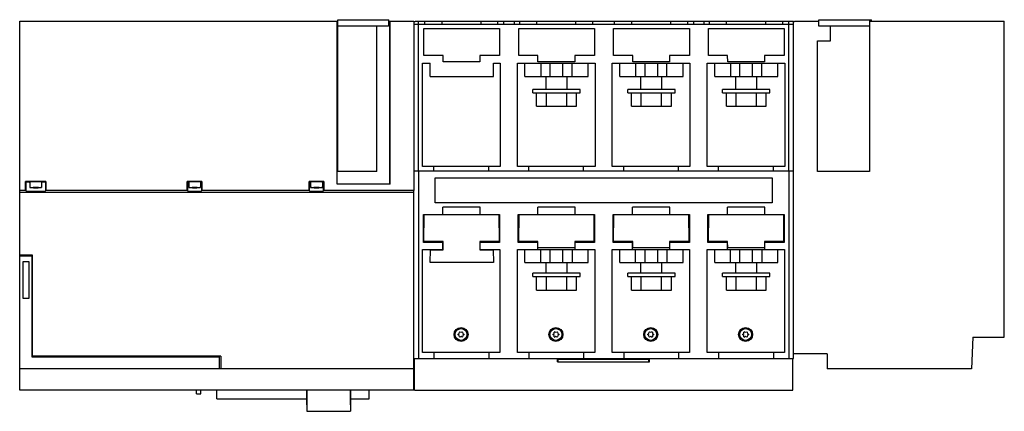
# Model space of a CAD drawing. Header units: millimetres. Extents: x 63 to 530, y 327 to 512.
import ezdxf

# ---------------------------------------------------------------- set-up
doc = ezdxf.new("R2010")
doc.units = ezdxf.units.MM
doc.header["$LTSCALE"] = 54.433295
doc.layers.get('0').update_dxf_attribs({"linetype": 'CONTINUOUS'})

msp = doc.modelspace()

# ---------------------------------------------------------------- linework, layer by layer
at = {"color": 7, "linetype": 'Continuous'}
for p, q in [((62.69, 336.77), (62.69, 511.77)), ((62.69, 511.77), (213.69, 511.77)), ((213.29, 434.42), (213.29, 511.77)), ((213.69, 440.47), (213.69, 512.47)), ((213.69, 512.47), (237.79, 512.47)), ((237.69, 509.47), (213.69, 509.47)), ((232.19, 440.47), (232.19, 509.47)), ((237.69, 512.47), (237.69, 509.47)), ((237.69, 511.77), (249.71, 511.77)), ((237.79, 511.77), (237.79, 512.47)), ((238.3, 434.42), (238.3, 511.77)), ((238.42, 434.42), (238.42, 511.77)), ((249.71, 511.77), (249.71, 431.42)), ((249.73, 510.27), (429.76, 510.27)), ((249.74, 511.57), (250.23, 511.57)), ((250.23, 511.57), (250.23, 511.77)), ((250.23, 511.77), (429.79, 511.77)), ((251.84, 510.27), (251.84, 511.77)), ((251.94, 440.7), (251.94, 510.27)), ((254.77, 511.77), (254.77, 510.27)), ((263.05, 510.27), (263.05, 511.77)), ((281.44, 511.77), (281.44, 510.27)), ((289.6, 510.27), (289.6, 511.77)), ((292.29, 511.77), (292.29, 510.27)), ((297.29, 511.77), (297.29, 510.27)), ((299.89, 510.27), (299.89, 511.77)), ((308.05, 510.27), (308.05, 511.77)), ((326.44, 511.77), (326.44, 510.27)), ((334.6, 510.27), (334.6, 511.77)), ((344.89, 510.27), (344.89, 511.77)), ((353.05, 510.27), (353.05, 511.77)), ((371.44, 511.77), (371.44, 510.27)), ((379.6, 510.27), (379.6, 511.77)), ((382.29, 511.77), (382.29, 510.27)), ((387.29, 511.77), (387.29, 510.27)), ((389.89, 510.27), (389.89, 511.77)), ((398.05, 510.27), (398.05, 511.77)), ((416.43, 511.77), (416.43, 510.27)), ((424.72, 510.27), (424.72, 511.77)), ((427.54, 440.7), (427.54, 510.27)), ((427.64, 510.27), (427.64, 511.77)), ((429.74, 511.57), (430.31, 511.57)), ((429.74, 351.77), (429.74, 511.57)), ((429.79, 511.77), (429.77, 511.57)), ((430.31, 511.77), (441.79, 511.77)), ((430.31, 511.77), (430.31, 511.57)), ((441.79, 512.47), (466.79, 512.47)), ((441.79, 509.47), (441.79, 512.47)), ((465.79, 509.47), (441.79, 509.47)), ((447.29, 502.47), (447.29, 509.47)), ((465.79, 512.47), (465.79, 440.47)), ((465.79, 511.77), (529.79, 511.77)), ((466.79, 511.77), (466.79, 512.47)), ((529.79, 361.77), (529.79, 511.77)), ((254.44, 495.47), (254.44, 508.27)), ((254.44, 508.27), (290.38, 508.27)), ((290.38, 508.27), (290.38, 495.47)), ((299.44, 495.47), (299.44, 508.27)), ((299.44, 508.27), (335.38, 508.27)), ((335.38, 508.27), (335.38, 495.47)), ((344.44, 495.47), (344.44, 508.27)), ((344.44, 508.27), (380.38, 508.27)), ((380.38, 508.27), (380.38, 495.47)), ((389.44, 495.47), (389.44, 508.27)), ((389.44, 508.27), (425.38, 508.27)), ((425.38, 508.27), (425.38, 495.47)), ((441.18, 502.47), (447.29, 502.47)), ((441.2, 440.47), (441.18, 502.47)), ((263.54, 495.47), (254.44, 495.47)), ((263.57, 492.47), (263.54, 495.47)), ((281.04, 495.47), (281.02, 492.47)), ((290.38, 495.47), (281.04, 495.47)), ((308.54, 495.47), (299.44, 495.47)), ((308.57, 492.47), (308.54, 495.47)), ((326.04, 495.47), (326.02, 492.47)), ((335.38, 495.47), (326.04, 495.47)), ((353.54, 495.47), (344.44, 495.47)), ((353.57, 492.47), (353.54, 495.47)), ((371.04, 495.47), (371.02, 492.47)), ((380.38, 495.47), (371.04, 495.47)), ((398.54, 495.47), (389.44, 495.47)), ((398.57, 492.47), (398.54, 495.47)), ((416.04, 495.47), (416.02, 492.47)), ((425.38, 495.47), (416.04, 495.47)), ((253.82, 442.76), (253.82, 491.77)), ((253.82, 491.77), (257.39, 491.77)), ((257.39, 485.57), (257.39, 491.77)), ((281.02, 492.47), (263.57, 492.47)), ((287.39, 485.57), (287.39, 491.77)), ((287.39, 491.77), (290.66, 491.77)), ((290.66, 491.77), (290.66, 442.76)), ((298.82, 442.76), (298.82, 491.77)), ((298.82, 491.77), (335.66, 491.77)), ((302.39, 485.47), (302.39, 491.77)), ((326.02, 492.47), (308.57, 492.47)), ((310.02, 485.47), (310.02, 491.77)), ((314.39, 485.47), (314.39, 491.77)), ((320.39, 485.47), (320.39, 491.77)), ((324.75, 485.47), (324.75, 491.77)), ((332.39, 485.47), (332.39, 491.77)), ((335.66, 491.77), (335.66, 442.76)), ((343.82, 442.76), (343.82, 491.77)), ((343.82, 491.77), (380.66, 491.77)), ((347.39, 485.47), (347.39, 491.77)), ((371.02, 492.47), (353.57, 492.47)), ((355.02, 485.47), (355.02, 491.77)), ((359.39, 485.47), (359.39, 491.77)), ((365.39, 485.47), (365.39, 491.77)), ((369.75, 485.47), (369.75, 491.77)), ((377.39, 485.47), (377.39, 491.77)), ((380.66, 491.77), (380.66, 442.76)), ((388.82, 491.77), (425.66, 491.77)), ((388.82, 442.76), (388.82, 491.77)), ((392.39, 485.47), (392.39, 491.77)), ((416.02, 492.47), (398.57, 492.47)), ((400.02, 485.47), (400.02, 491.77)), ((404.39, 485.47), (404.39, 491.77)), ((410.39, 485.47), (410.39, 491.77)), ((414.75, 485.47), (414.75, 491.77)), ((422.39, 485.47), (422.39, 491.77)), ((425.66, 491.77), (425.66, 442.76)), ((257.39, 485.57), (287.39, 485.57)), ((302.39, 485.47), (332.39, 485.47)), ((312.39, 479.42), (312.39, 485.47)), ((322.39, 479.42), (322.39, 485.47)), ((347.39, 485.47), (377.39, 485.47)), ((357.39, 479.42), (357.39, 485.47)), ((367.39, 479.42), (367.39, 485.47)), ((392.39, 485.47), (422.39, 485.47)), ((402.39, 479.42), (402.39, 485.47)), ((412.39, 479.42), (412.39, 485.47)), ((306.18, 477.82), (306.18, 479.42)), ((328.6, 479.42), (306.18, 479.42)), ((306.18, 477.82), (328.6, 477.82)), ((307.94, 471.42), (307.94, 477.82)), ((312.56, 471.42), (312.56, 477.82)), ((322.23, 471.42), (322.23, 477.82)), ((326.84, 471.42), (326.84, 477.82)), ((328.6, 477.82), (328.6, 479.42)), ((351.18, 477.82), (351.18, 479.42)), ((373.6, 479.42), (351.18, 479.42)), ((351.18, 477.82), (373.6, 477.82)), ((352.94, 471.42), (352.94, 477.82)), ((357.56, 471.42), (357.56, 477.82)), ((367.23, 471.42), (367.23, 477.82)), ((371.84, 471.42), (371.84, 477.82)), ((373.6, 477.82), (373.6, 479.42)), ((418.6, 479.42), (396.18, 479.42)), ((396.18, 477.82), (396.18, 479.42)), ((396.18, 477.82), (418.6, 477.82)), ((397.94, 471.42), (397.94, 477.82)), ((402.56, 471.42), (402.56, 477.82)), ((412.23, 471.42), (412.23, 477.82)), ((416.84, 471.42), (416.84, 477.82)), ((418.6, 477.82), (418.6, 479.42)), ((307.94, 471.42), (326.84, 471.42)), ((352.94, 471.42), (371.84, 471.42)), ((397.94, 471.42), (416.84, 471.42)), ((232.19, 440.47), (213.69, 440.47)), ((249.73, 440.7), (429.76, 440.7)), ((251.94, 440.69), (251.94, 351.77)), ((290.66, 442.76), (253.82, 442.76)), ((259.24, 440.7), (259.24, 442.76)), ((285.24, 440.7), (285.24, 442.76)), ((335.66, 442.76), (298.82, 442.76)), ((304.24, 440.7), (304.24, 442.76)), ((330.24, 440.7), (330.24, 442.76)), ((380.66, 442.76), (343.82, 442.76)), ((349.24, 440.7), (349.24, 442.76)), ((375.24, 440.7), (375.24, 442.76)), ((425.66, 442.76), (388.82, 442.76)), ((394.24, 440.7), (394.24, 442.76)), ((420.24, 440.7), (420.24, 442.76)), ((427.54, 440.69), (427.54, 351.77)), ((465.79, 440.47), (441.2, 440.47)), ((65.47, 431.42), (65.47, 435.66)), ((65.69, 435.43), (65.47, 435.66)), ((75.12, 435.66), (65.47, 435.66)), ((65.69, 431.2), (65.69, 435.43)), ((67.49, 435.43), (67.49, 432.83)), ((73.09, 435.43), (73.09, 432.83)), ((75.12, 435.66), (74.89, 435.43)), ((74.89, 435.43), (74.89, 431.2)), ((75.12, 435.66), (75.12, 431.42)), ((142.22, 431.42), (142.21, 435.66)), ((142.44, 435.43), (142.21, 435.66)), ((149.17, 435.66), (142.21, 435.66)), ((142.44, 431.2), (142.44, 435.43)), ((142.89, 435.43), (142.89, 432.83)), ((148.49, 435.43), (148.49, 432.83)), ((149.17, 435.66), (148.94, 435.43)), ((148.94, 435.43), (148.94, 431.2)), ((149.17, 435.66), (149.17, 431.42)), ((200.02, 431.42), (200.02, 435.66)), ((200.24, 435.43), (200.02, 435.66)), ((206.97, 435.66), (200.02, 435.66)), ((200.24, 431.2), (200.24, 435.43)), ((200.69, 435.43), (200.69, 432.83)), ((206.29, 435.43), (206.29, 432.83)), ((206.97, 435.66), (206.74, 435.43)), ((206.74, 435.43), (206.74, 431.2)), ((206.97, 435.66), (206.97, 431.42)), ((238.42, 434.42), (213.29, 434.42)), ((259.74, 425.52), (259.74, 437.52)), ((259.74, 437.52), (419.74, 437.52)), ((419.74, 437.52), (419.74, 425.52)), ((65.47, 431.42), (62.69, 431.42)), ((62.69, 430.72), (249.73, 430.72)), ((65.47, 431.42), (65.69, 431.2)), ((70.02, 432.87), (70.02, 432.79)), ((70.56, 432.79), (70.56, 432.87)), ((74.89, 431.2), (75.12, 431.42)), ((142.22, 431.42), (75.12, 431.42)), ((142.22, 431.42), (142.44, 431.2)), ((145.42, 432.87), (145.42, 432.79)), ((145.96, 432.79), (145.96, 432.87)), ((148.94, 431.2), (149.17, 431.42)), ((200.02, 431.42), (149.17, 431.42)), ((200.02, 431.42), (200.24, 431.2)), ((203.22, 432.87), (203.22, 432.79)), ((203.76, 432.79), (203.76, 432.87)), ((206.74, 431.2), (206.97, 431.42)), ((249.71, 431.42), (206.97, 431.42)), ((249.74, 336.77), (249.74, 431.42)), ((419.74, 425.52), (259.74, 425.52)), ((263.44, 420.02), (263.44, 423.52)), ((281.14, 423.52), (263.44, 423.52)), ((281.14, 420.02), (281.14, 423.52)), ((308.44, 420.02), (308.44, 423.52)), ((326.14, 423.52), (308.44, 423.52)), ((326.14, 420.02), (326.14, 423.52)), ((371.14, 423.52), (353.44, 423.52)), ((353.44, 420.02), (353.44, 423.52)), ((371.14, 420.02), (371.14, 423.52)), ((416.14, 423.52), (398.44, 423.52)), ((398.44, 420.02), (398.44, 423.52)), ((416.14, 420.02), (416.14, 423.52)), ((254.22, 406.78), (254.21, 420.01)), ((254.21, 420.01), (254.58, 420.01)), ((254.47, 407.22), (254.58, 420.02)), ((254.58, 420.02), (290, 420.02)), ((290, 420.02), (290.12, 407.22)), ((290, 420.01), (290.38, 420.01)), ((290.38, 420.01), (290.38, 406.78)), ((299.21, 420.01), (299.58, 420.01)), ((299.22, 406.78), (299.21, 420.01)), ((299.47, 407.22), (299.58, 420.02)), ((299.58, 420.02), (335, 420.02)), ((335, 420.02), (335.12, 407.22)), ((335, 420.01), (335.38, 420.01)), ((335.38, 420.01), (335.38, 406.78)), ((344.21, 420.01), (344.58, 420.01)), ((344.22, 406.78), (344.21, 420.01)), ((344.47, 407.22), (344.58, 420.02)), ((344.58, 420.02), (380, 420.02)), ((380, 420.02), (380.12, 407.22)), ((380, 420.01), (380.38, 420.01)), ((380.38, 420.01), (380.38, 406.78)), ((389.21, 420.01), (389.58, 420.01)), ((389.22, 406.78), (389.21, 420.01)), ((389.47, 407.22), (389.58, 420.02)), ((389.58, 420.02), (425, 420.02)), ((425, 420.02), (425.12, 407.22)), ((425, 420.01), (425.38, 420.01)), ((425.38, 420.01), (425.38, 406.78)), ((263.44, 406.78), (254.22, 406.78)), ((263.54, 407.22), (254.47, 407.22)), ((263.44, 403.52), (263.44, 406.78)), ((263.58, 403.27), (263.54, 407.22)), ((281.04, 407.22), (281.01, 403.27)), ((290.12, 407.22), (281.04, 407.22)), ((281.14, 403.52), (281.14, 406.78)), ((290.38, 406.78), (281.14, 406.78)), ((308.44, 406.78), (299.22, 406.78)), ((308.54, 407.22), (299.47, 407.22)), ((308.44, 403.52), (308.44, 406.78)), ((308.57, 404.22), (308.54, 407.22)), ((326.04, 407.22), (326.02, 404.22)), ((335.12, 407.22), (326.04, 407.22)), ((335.38, 406.78), (326.14, 406.78)), ((326.14, 403.52), (326.14, 406.78)), ((353.44, 406.78), (344.22, 406.78)), ((353.54, 407.22), (344.47, 407.22)), ((353.44, 403.52), (353.44, 406.78)), ((353.57, 404.22), (353.54, 407.22)), ((371.04, 407.22), (371.02, 404.22)), ((380.12, 407.22), (371.04, 407.22)), ((380.38, 406.78), (371.14, 406.78)), ((371.14, 403.52), (371.14, 406.78)), ((398.44, 406.78), (389.22, 406.78)), ((398.54, 407.22), (389.47, 407.22)), ((398.44, 403.52), (398.44, 406.78)), ((398.57, 404.22), (398.54, 407.22)), ((416.04, 407.22), (416.02, 404.22)), ((425.12, 407.22), (416.04, 407.22)), ((425.38, 406.78), (416.14, 406.78)), ((416.14, 403.52), (416.14, 406.78)), ((253.82, 354.5), (253.82, 403.52)), ((253.82, 403.52), (263.44, 403.52)), ((257.39, 397.27), (257.55, 403.27)), ((257.55, 403.27), (263.58, 403.27)), ((281.01, 403.27), (287.24, 403.27)), ((281.14, 403.52), (290.49, 403.52)), ((287.24, 403.27), (287.39, 397.27)), ((290.49, 403.52), (290.49, 354.5)), ((298.82, 403.52), (335.49, 403.52)), ((298.82, 354.5), (298.82, 403.52)), ((302.39, 397.22), (302.39, 403.52)), ((326.02, 404.22), (308.57, 404.22)), ((309.89, 397.22), (309.89, 403.52)), ((314.39, 397.22), (314.39, 403.52)), ((320.39, 397.22), (320.39, 403.52)), ((324.89, 397.22), (324.89, 403.52)), ((332.39, 397.22), (332.39, 403.52)), ((335.49, 403.52), (335.49, 354.5)), ((343.82, 403.52), (380.49, 403.52)), ((343.82, 354.5), (343.82, 403.52)), ((347.39, 397.22), (347.39, 403.52)), ((371.02, 404.22), (353.57, 404.22)), ((354.89, 397.22), (354.89, 403.52)), ((359.39, 397.22), (359.39, 403.52)), ((365.39, 397.22), (365.39, 403.52)), ((369.89, 397.22), (369.89, 403.52)), ((377.39, 397.22), (377.39, 403.52)), ((380.49, 403.52), (380.49, 354.5)), ((388.82, 403.52), (425.49, 403.52)), ((388.82, 354.5), (388.82, 403.52)), ((392.39, 397.22), (392.39, 403.52)), ((416.02, 404.22), (398.57, 404.22)), ((399.89, 397.22), (399.89, 403.52)), ((404.39, 397.22), (404.39, 403.52)), ((410.39, 397.22), (410.39, 403.52)), ((414.89, 397.22), (414.89, 403.52)), ((422.39, 397.22), (422.39, 403.52)), ((425.49, 403.52), (425.49, 354.5)), ((68.72, 400.77), (62.69, 400.77)), ((62.69, 400.47), (68.49, 400.47)), ((64.34, 380.12), (64.34, 397.82)), ((64.34, 397.82), (67.05, 397.82)), ((64.99, 400.47), (64.99, 400.77)), ((67.05, 397.82), (67.05, 380.12)), ((68.49, 400.47), (68.49, 352.57)), ((68.49, 397.86), (68.72, 397.86)), ((68.72, 352.77), (68.72, 400.77)), ((287.39, 397.27), (257.39, 397.27)), ((302.39, 397.22), (332.39, 397.22)), ((312.39, 392.22), (312.39, 397.22)), ((322.39, 392.22), (322.39, 397.22)), ((347.39, 397.22), (377.39, 397.22)), ((357.39, 392.22), (357.39, 397.22)), ((367.39, 392.22), (367.39, 397.22)), ((392.39, 397.22), (422.39, 397.22)), ((402.39, 392.22), (402.39, 397.22)), ((412.39, 392.22), (412.39, 397.22)), ((328.6, 392.22), (306.18, 392.22)), ((306.18, 390.62), (306.18, 392.22)), ((306.18, 390.62), (328.6, 390.62)), ((307.94, 384.22), (307.94, 390.62)), ((312.56, 384.22), (312.56, 390.62)), ((322.23, 384.22), (322.23, 390.62)), ((326.84, 384.22), (326.84, 390.62)), ((328.6, 390.62), (328.6, 392.22)), ((373.6, 392.22), (351.18, 392.22)), ((351.18, 390.62), (351.18, 392.22)), ((351.18, 390.62), (373.6, 390.62)), ((352.94, 384.22), (352.94, 390.62)), ((357.56, 384.22), (357.56, 390.62)), ((367.23, 384.22), (367.23, 390.62)), ((371.84, 384.22), (371.84, 390.62)), ((373.6, 390.62), (373.6, 392.22)), ((418.6, 392.22), (396.18, 392.22)), ((396.18, 390.62), (396.18, 392.22)), ((396.18, 390.62), (418.6, 390.62)), ((397.94, 384.22), (397.94, 390.62)), ((402.56, 384.22), (402.56, 390.62)), ((412.23, 384.22), (412.23, 390.62)), ((416.84, 384.22), (416.84, 390.62)), ((418.6, 390.62), (418.6, 392.22)), ((307.94, 384.22), (326.84, 384.22)), ((352.94, 384.22), (371.84, 384.22)), ((397.94, 384.22), (416.84, 384.22)), ((67.05, 380.12), (64.34, 380.12)), ((270.75, 363), (270.75, 363.25)), ((271.52, 364.33), (271.3, 364.2)), ((271.3, 362.04), (271.52, 361.92)), ((272.84, 364.2), (272.62, 364.33)), ((272.62, 361.92), (272.84, 362.04)), ((273.39, 363.25), (273.39, 363)), ((315.75, 363), (315.75, 363.25)), ((316.52, 364.33), (316.3, 364.2)), ((316.3, 362.04), (316.52, 361.92)), ((317.84, 364.2), (317.62, 364.33)), ((317.62, 361.92), (317.84, 362.04)), ((318.39, 363.25), (318.39, 363)), ((360.75, 363), (360.75, 363.25)), ((361.52, 364.33), (361.3, 364.2)), ((361.3, 362.04), (361.52, 361.92)), ((362.84, 364.2), (362.62, 364.33)), ((362.62, 361.92), (362.84, 362.04)), ((363.39, 363.25), (363.39, 363)), ((405.75, 363), (405.75, 363.25)), ((406.52, 364.33), (406.3, 364.2)), ((406.3, 362.04), (406.52, 361.92)), ((407.84, 364.2), (407.62, 364.33)), ((407.62, 361.92), (407.84, 362.04)), ((408.39, 363.25), (408.39, 363)), ((514.79, 361.77), (514.27, 346.77)), ((514.79, 361.77), (529.79, 361.77)), ((68.49, 352.57), (157.25, 352.57)), ((158.07, 352.77), (68.72, 352.77)), ((157.25, 352.57), (157.25, 346.77)), ((158.07, 352.77), (158.07, 346.77)), ((249.73, 351.77), (429.74, 351.77)), ((250.04, 336.77), (250.04, 351.77)), ((290.49, 354.5), (253.82, 354.5)), ((259.24, 354.5), (259.24, 351.77)), ((285.24, 354.5), (285.24, 351.77)), ((335.49, 354.5), (298.82, 354.5)), ((304.24, 354.5), (304.24, 351.77)), ((317.79, 351.47), (361.49, 351.47)), ((317.79, 350.17), (317.79, 351.47)), ((318.14, 350.17), (318.14, 351.47)), ((330.24, 354.5), (330.24, 351.77)), ((380.49, 354.5), (343.82, 354.5)), ((349.24, 354.5), (349.24, 351.77)), ((361.14, 350.17), (361.14, 351.47)), ((361.49, 350.17), (361.49, 351.47)), ((375.24, 354.5), (375.24, 351.77)), ((425.49, 354.5), (388.82, 354.5)), ((394.24, 354.5), (394.24, 351.77)), ((420.24, 354.5), (420.24, 351.77)), ((429.47, 336.77), (429.47, 351.77)), ((445.79, 353.97), (429.74, 353.97)), ((445.79, 353.97), (445.79, 346.77)), ((249.74, 346.77), (62.69, 346.77)), ((317.79, 350.17), (361.49, 350.17)), ((514.27, 346.77), (445.79, 346.77)), ((249.74, 336.77), (62.69, 336.77)), ((146.65, 334.97), (146.65, 336.77)), ((148.6, 334.97), (148.6, 336.77)), ((156.19, 332.67), (156.19, 336.77)), ((198.86, 329.67), (198.86, 336.77)), ((198.99, 336.67), (198.86, 336.67)), ((198.99, 336.67), (198.99, 326.67)), ((219.55, 336.67), (219.68, 336.67)), ((219.55, 336.67), (219.55, 326.67)), ((219.68, 329.67), (219.68, 336.77)), ((228.49, 332.67), (228.49, 336.77)), ((250.04, 336.77), (429.47, 336.77)), ((146.65, 334.97), (148.6, 334.97)), ((156.19, 332.67), (198.86, 332.67)), ((198.99, 335.67), (198.86, 335.67)), ((219.55, 335.67), (219.68, 335.67)), ((219.68, 332.67), (228.49, 332.67)), ((198.99, 329.67), (198.86, 329.67)), ((219.55, 329.67), (219.68, 329.67)), ((198.99, 326.67), (219.55, 326.67))]:
    msp.add_line(p, q, dxfattribs=at)
for centre, radius in [((272.07, 363.12), 3.32), ((272.07, 363.12), 2.8), ((317.07, 363.12), 3.32), ((317.07, 363.12), 2.8), ((362.07, 363.12), 3.32), ((362.07, 363.12), 2.8), ((407.07, 363.12), 3.32), ((407.07, 363.12), 2.8)]:
    msp.add_circle(centre, radius, dxfattribs=at)
for centre, radius, start, end in [((70.27, 359.48), 73.45, 89.9801, 90.8344), ((70.27, 506.18), 73.45, 269.1656, 270.0199), ((69.32, 425), 7.86, 89.4624, 90.3096), ((69.55, 419.37), 13.43, 89.4932, 90.6132), ((70.3, 356.57), 76.36, 89.174, 90.0033), ((70.32, 506.02), 73.29, 269.9794, 270.8433), ((145.67, 359.48), 73.45, 89.9801, 90.8344), ((145.67, 506.18), 73.45, 269.1656, 270.0199), ((144.72, 425), 7.86, 89.4624, 90.3096), ((144.95, 419.37), 13.43, 89.4932, 90.6132), ((145.72, 359.49), 73.44, 89.1651, 90.0199), ((145.72, 506.17), 73.44, 269.9801, 270.8348), ((146.44, 445.8), 12.94, 269.0525, 269.9974), ((203.47, 359.49), 73.43, 89.9801, 90.8352), ((203.47, 506.17), 73.43, 269.1649, 270.0199), ((202.52, 425), 7.86, 89.4624, 90.3155), ((202.75, 419.57), 13.23, 89.4745, 90.6078), ((203.52, 359.5), 73.43, 89.1644, 90.02), ((203.52, 506.16), 73.43, 269.98, 270.8356), ((204.24, 445.8), 12.94, 269.0525, 269.9974), ((270.37, 364.1), 0.932, 293.8523, 6.1477), ((270.37, 362.14), 0.932, 353.8523, 66.1477), ((272.07, 365.08), 0.932, 233.8523, 306.1477), ((272.07, 361.17), 0.932, 53.8523, 126.1026), ((273.76, 364.1), 0.932, 173.8523, 246.1477), ((273.76, 362.14), 0.932, 113.8523, 186.1477), ((315.37, 364.1), 0.932, 293.8523, 6.1477), ((315.37, 362.14), 0.932, 353.8523, 66.1477), ((317.07, 365.08), 0.932, 233.8523, 306.1477), ((317.07, 361.17), 0.932, 53.8523, 126.1026), ((318.76, 364.1), 0.932, 173.8523, 246.1477), ((318.76, 362.14), 0.932, 113.8523, 186.1477), ((360.37, 364.1), 0.932, 293.8523, 6.1477), ((360.37, 362.14), 0.932, 353.8523, 66.1477), ((362.07, 365.08), 0.932, 233.8523, 306.1477), ((362.07, 361.17), 0.932, 53.8523, 126.1026), ((363.76, 364.1), 0.932, 173.8523, 246.1477), ((363.76, 362.14), 0.932, 113.8523, 186.1477), ((405.37, 364.1), 0.932, 293.8523, 6.1477), ((405.37, 362.14), 0.932, 353.8523, 66.1477), ((407.07, 365.08), 0.932, 233.8523, 306.1477), ((407.07, 361.17), 0.932, 53.8523, 126.1026), ((408.76, 364.1), 0.932, 173.8523, 246.1477), ((408.76, 362.14), 0.932, 113.8523, 186.1477)]:
    msp.add_arc(centre, radius, start, end, dxfattribs=at)
for centre, major_axis, start_param, end_param in [((203.49, 435.43), (3.25, 0), 3.141518, 3.508577), ((203.49, 435.43), (3.25, 0), -0.369879, 0.000075), ((70.29, 431.2), (4.6, 0), 3.140598, 6.284183), ((145.69, 431.2), (3.25, 0), -3.141472, -0.00012), ((203.49, 431.2), (3.25, 0), 3.141518, 6.28326)]:
    msp.add_ellipse(centre, major_axis=major_axis, ratio=0.034878, start_param=start_param, end_param=end_param, dxfattribs=at)
for points, knots in [([(67.36, 435.3), (67.12, 435.31), (66.72, 435.33), (66.24, 435.35), (65.96, 435.37), (65.82, 435.39), (65.75, 435.4), (65.69, 435.42), (65.69, 435.43)], [0, 0, 0, 0, 0.419249, 0.734214, 0.847819, 0.930136, 0.980591, 1, 1, 1, 1]), ([(70.29, 435.53), (69.94, 435.53), (69.42, 435.52), (68.76, 435.51), (68.34, 435.5), (68, 435.48), (67.73, 435.48), (67.6, 435.45), (67.49, 435.45), (67.49, 435.43)], [0, 0, 0, 0, 0.381985, 0.554634, 0.705853, 0.829993, 0.922488, 0.979598, 1, 1, 1, 1]), ([(73.09, 435.43), (73.09, 435.45), (72.98, 435.45), (72.86, 435.48), (72.59, 435.48), (72.25, 435.5), (71.83, 435.51), (71.17, 435.52), (70.65, 435.53), (70.29, 435.53)], [0, 0, 0, 0, 0.020398, 0.077504, 0.169993, 0.294126, 0.445354, 0.618018, 1, 1, 1, 1]), ([(74.89, 435.43), (74.89, 435.42), (74.84, 435.4), (74.77, 435.39), (74.63, 435.37), (74.35, 435.35), (73.87, 435.33), (73.47, 435.31), (73.23, 435.3)], [0, 0, 0, 0, 0.019413, 0.069869, 0.152187, 0.265787, 0.580737, 1, 1, 1, 1]), ([(142.66, 435.39), (142.61, 435.39), (142.56, 435.41), (142.44, 435.41), (142.44, 435.43)], [0, 0, 0, 0, 0.735467, 1, 1, 1, 1]), ([(145.69, 435.53), (145.34, 435.53), (144.82, 435.52), (144.16, 435.51), (143.74, 435.5), (143.4, 435.48), (143.13, 435.48), (143, 435.45), (142.89, 435.45), (142.89, 435.43)], [0, 0, 0, 0, 0.381985, 0.554634, 0.705853, 0.829993, 0.922488, 0.979598, 1, 1, 1, 1]), ([(148.49, 435.43), (148.49, 435.45), (148.38, 435.45), (148.26, 435.48), (147.99, 435.48), (147.65, 435.5), (147.23, 435.51), (146.57, 435.52), (146.05, 435.53), (145.69, 435.53)], [0, 0, 0, 0, 0.020398, 0.077504, 0.169993, 0.294126, 0.445354, 0.618018, 1, 1, 1, 1]), ([(148.94, 435.43), (148.94, 435.41), (148.83, 435.41), (148.78, 435.39), (148.72, 435.39)], [0, 0, 0, 0, 0.264403, 1, 1, 1, 1]), ([(203.49, 435.53), (203.14, 435.53), (202.62, 435.52), (201.96, 435.51), (201.54, 435.5), (201.2, 435.48), (200.93, 435.48), (200.8, 435.45), (200.69, 435.45), (200.69, 435.43)], [0, 0, 0, 0, 0.381985, 0.554634, 0.705853, 0.829993, 0.922488, 0.979598, 1, 1, 1, 1]), ([(206.29, 435.43), (206.29, 435.45), (206.18, 435.45), (206.06, 435.48), (205.79, 435.48), (205.45, 435.5), (205.03, 435.51), (204.37, 435.52), (203.85, 435.53), (203.49, 435.53)], [0, 0, 0, 0, 0.020398, 0.077504, 0.169993, 0.294126, 0.445354, 0.618018, 1, 1, 1, 1]), ([(67.49, 432.83), (67.49, 432.84), (67.55, 432.85), (67.62, 432.86), (67.78, 432.87), (67.97, 432.89), (68.22, 432.9), (68.64, 432.91), (68.97, 432.92), (69.2, 432.92)], [0, 0, 0, 0, 0.019402, 0.071987, 0.157685, 0.274972, 0.421081, 0.59306, 1, 1, 1, 1]), ([(69.2, 432.74), (68.97, 432.74), (68.64, 432.75), (68.22, 432.76), (67.97, 432.77), (67.78, 432.79), (67.62, 432.8), (67.55, 432.81), (67.49, 432.82), (67.49, 432.83)], [0, 0, 0, 0, 0.406939, 0.578918, 0.725027, 0.842314, 0.928013, 0.980598, 1, 1, 1, 1]), ([(69.1, 432.85), (69.09, 432.85), (69.08, 432.85), (69.04, 432.85), (69.04, 432.85)], [0, 0, 0, 0, 0.735684, 1, 1, 1, 1]), ([(69.04, 432.85), (69.04, 432.84), (69.09, 432.85), (69.11, 432.84), (69.13, 432.84)], [0, 0, 0, 0, 0.262719, 1, 1, 1, 1]), ([(69.28, 432.86), (69.26, 432.86), (69.2, 432.86), (69.15, 432.85), (69.1, 432.85)], [0, 0, 0, 0, 0.288637, 1, 1, 1, 1]), ([(70.02, 432.87), (69.95, 432.86), (69.74, 432.86), (69.53, 432.85), (69.4, 432.86)], [0, 0, 0, 0, 0.382081, 1, 1, 1, 1]), ([(69.67, 432.8), (69.71, 432.8), (69.83, 432.8), (69.95, 432.8), (70.02, 432.79)], [0, 0, 0, 0, 0.350466, 1, 1, 1, 1]), ([(70.02, 432.79), (70.11, 432.77), (70.29, 432.78), (70.47, 432.77), (70.56, 432.79)], [0, 0, 0, 0, 0.499905, 1, 1, 1, 1]), ([(71.28, 432.86), (71.13, 432.85), (70.9, 432.86), (70.65, 432.85), (70.56, 432.87)], [0, 0, 0, 0, 0.621816, 1, 1, 1, 1]), ([(70.56, 432.79), (70.65, 432.8), (70.9, 432.79), (71.15, 432.8), (71.3, 432.8)], [0, 0, 0, 0, 0.373405, 1, 1, 1, 1]), ([(71.5, 432.85), (71.49, 432.85), (71.42, 432.86), (71.34, 432.86), (71.28, 432.86)], [0, 0, 0, 0, 0.178883, 1, 1, 1, 1]), ([(71.31, 432.83), (71.31, 432.84), (71.4, 432.82), (71.43, 432.84), (71.47, 432.84)], [0, 0, 0, 0, 0.264036, 1, 1, 1, 1]), ([(71.46, 432.82), (71.42, 432.82), (71.39, 432.83), (71.31, 432.82), (71.31, 432.83)], [0, 0, 0, 0, 0.73671, 1, 1, 1, 1]), ([(71.4, 432.92), (71.63, 432.92), (71.96, 432.91), (72.37, 432.9), (72.62, 432.89), (72.81, 432.87), (72.96, 432.86), (73.04, 432.85), (73.09, 432.84), (73.09, 432.83)], [0, 0, 0, 0, 0.407129, 0.579102, 0.725173, 0.842405, 0.928049, 0.980601, 1, 1, 1, 1]), ([(73.09, 432.83), (73.09, 432.82), (73.04, 432.81), (72.96, 432.8), (72.81, 432.79), (72.62, 432.77), (72.37, 432.76), (71.96, 432.75), (71.63, 432.74), (71.4, 432.74)], [0, 0, 0, 0, 0.019399, 0.071951, 0.157596, 0.274828, 0.420899, 0.592872, 1, 1, 1, 1]), ([(71.55, 432.85), (71.55, 432.85), (71.52, 432.85), (71.51, 432.85), (71.5, 432.85)], [0, 0, 0, 0, 0.260262, 1, 1, 1, 1]), ([(71.53, 432.84), (71.54, 432.84), (71.54, 432.84), (71.55, 432.84), (71.55, 432.85)], [0, 0, 0, 0, 0.738766, 1, 1, 1, 1]), ([(142.89, 432.83), (142.89, 432.84), (142.95, 432.85), (143.02, 432.86), (143.18, 432.87), (143.37, 432.89), (143.62, 432.9), (144.04, 432.91), (144.37, 432.92), (144.6, 432.92)], [0, 0, 0, 0, 0.019402, 0.071987, 0.157685, 0.274972, 0.421081, 0.59306, 1, 1, 1, 1]), ([(144.6, 432.74), (144.37, 432.74), (144.04, 432.75), (143.62, 432.76), (143.37, 432.77), (143.18, 432.79), (143.02, 432.8), (142.95, 432.81), (142.89, 432.82), (142.89, 432.83)], [0, 0, 0, 0, 0.406939, 0.578918, 0.725027, 0.842314, 0.928013, 0.980598, 1, 1, 1, 1]), ([(144.5, 432.85), (144.49, 432.85), (144.48, 432.85), (144.44, 432.85), (144.44, 432.85)], [0, 0, 0, 0, 0.735684, 1, 1, 1, 1]), ([(144.44, 432.85), (144.44, 432.84), (144.49, 432.85), (144.51, 432.84), (144.53, 432.84)], [0, 0, 0, 0, 0.262719, 1, 1, 1, 1]), ([(144.68, 432.86), (144.66, 432.86), (144.6, 432.86), (144.55, 432.85), (144.5, 432.85)], [0, 0, 0, 0, 0.288637, 1, 1, 1, 1]), ([(145.42, 432.87), (145.35, 432.86), (145.14, 432.86), (144.93, 432.85), (144.8, 432.86)], [0, 0, 0, 0, 0.380686, 1, 1, 1, 1]), ([(145.07, 432.8), (145.11, 432.8), (145.23, 432.8), (145.35, 432.8), (145.42, 432.79)], [0, 0, 0, 0, 0.350466, 1, 1, 1, 1]), ([(145.42, 432.79), (145.51, 432.77), (145.69, 432.78), (145.87, 432.77), (145.96, 432.79)], [0, 0, 0, 0, 0.499905, 1, 1, 1, 1]), ([(146.23, 432.86), (146.2, 432.86), (146.11, 432.86), (146.02, 432.86), (145.96, 432.87)], [0, 0, 0, 0, 0.345819, 1, 1, 1, 1]), ([(145.96, 432.79), (145.99, 432.79), (146.2, 432.8), (146.4, 432.8), (146.58, 432.8)], [0, 0, 0, 0, 0.132212, 1, 1, 1, 1]), ([(146.93, 432.85), (146.93, 432.85), (146.89, 432.85), (146.85, 432.86), (146.76, 432.86), (146.7, 432.86), (146.66, 432.86)], [0, 0, 0, 0, 0.077063, 0.28917, 0.610446, 1, 1, 1, 1]), ([(146.79, 432.92), (147.02, 432.92), (147.35, 432.91), (147.76, 432.9), (148.01, 432.89), (148.21, 432.87), (148.36, 432.86), (148.43, 432.85), (148.49, 432.84), (148.49, 432.83)], [0, 0, 0, 0, 0.406949, 0.578928, 0.725035, 0.842319, 0.928015, 0.980598, 1, 1, 1, 1]), ([(148.49, 432.83), (148.49, 432.82), (148.43, 432.81), (148.36, 432.8), (148.21, 432.79), (148.01, 432.77), (147.76, 432.76), (147.35, 432.75), (147.02, 432.74), (146.79, 432.74)], [0, 0, 0, 0, 0.019402, 0.071985, 0.157682, 0.274966, 0.421073, 0.593052, 1, 1, 1, 1]), ([(146.86, 432.84), (146.88, 432.84), (146.89, 432.85), (146.93, 432.84), (146.93, 432.85)], [0, 0, 0, 0, 0.738872, 1, 1, 1, 1]), ([(200.69, 432.83), (200.69, 432.84), (200.75, 432.85), (200.82, 432.86), (200.98, 432.87), (201.17, 432.89), (201.42, 432.9), (201.84, 432.91), (202.17, 432.92), (202.4, 432.92)], [0, 0, 0, 0, 0.019402, 0.071984, 0.157677, 0.274959, 0.421065, 0.593043, 1, 1, 1, 1]), ([(202.4, 432.74), (202.17, 432.74), (201.84, 432.75), (201.42, 432.76), (201.17, 432.77), (200.98, 432.79), (200.82, 432.8), (200.75, 432.81), (200.69, 432.82), (200.69, 432.83)], [0, 0, 0, 0, 0.406955, 0.578934, 0.72504, 0.842322, 0.928016, 0.980598, 1, 1, 1, 1]), ([(202.3, 432.85), (202.29, 432.85), (202.28, 432.85), (202.24, 432.85), (202.24, 432.85)], [0, 0, 0, 0, 0.735684, 1, 1, 1, 1]), ([(202.24, 432.85), (202.24, 432.84), (202.29, 432.85), (202.31, 432.84), (202.33, 432.84)], [0, 0, 0, 0, 0.262719, 1, 1, 1, 1]), ([(202.48, 432.86), (202.46, 432.86), (202.4, 432.86), (202.34, 432.85), (202.3, 432.85)], [0, 0, 0, 0, 0.288644, 1, 1, 1, 1]), ([(203.22, 432.87), (203.15, 432.86), (202.94, 432.86), (202.73, 432.85), (202.6, 432.86)], [0, 0, 0, 0, 0.380686, 1, 1, 1, 1]), ([(202.88, 432.8), (202.92, 432.8), (203.03, 432.8), (203.15, 432.8), (203.23, 432.79)], [0, 0, 0, 0, 0.353365, 1, 1, 1, 1]), ([(203.23, 432.79), (203.26, 432.78), (203.44, 432.78), (203.62, 432.78), (203.76, 432.79)], [0, 0, 0, 0, 0.213603, 1, 1, 1, 1]), ([(204.03, 432.86), (204, 432.86), (203.91, 432.86), (203.82, 432.86), (203.76, 432.87)], [0, 0, 0, 0, 0.345819, 1, 1, 1, 1]), ([(203.76, 432.79), (203.84, 432.8), (204.06, 432.8), (204.28, 432.8), (204.41, 432.8)], [0, 0, 0, 0, 0.374944, 1, 1, 1, 1]), ([(204.73, 432.85), (204.73, 432.85), (204.69, 432.85), (204.65, 432.86), (204.56, 432.86), (204.5, 432.86), (204.46, 432.86)], [0, 0, 0, 0, 0.077063, 0.28917, 0.610446, 1, 1, 1, 1]), ([(204.59, 432.92), (204.82, 432.92), (205.15, 432.91), (205.56, 432.9), (205.81, 432.89), (206.01, 432.87), (206.16, 432.86), (206.23, 432.85), (206.29, 432.84), (206.29, 432.83)], [0, 0, 0, 0, 0.406966, 0.578944, 0.725048, 0.842327, 0.928018, 0.980599, 1, 1, 1, 1]), ([(206.29, 432.83), (206.29, 432.82), (206.23, 432.81), (206.16, 432.8), (206.01, 432.79), (205.81, 432.77), (205.56, 432.76), (205.15, 432.75), (204.82, 432.74), (204.59, 432.74)], [0, 0, 0, 0, 0.019401, 0.071982, 0.157674, 0.274953, 0.421057, 0.593036, 1, 1, 1, 1]), ([(204.66, 432.84), (204.68, 432.84), (204.69, 432.85), (204.73, 432.84), (204.73, 432.85)], [0, 0, 0, 0, 0.738863, 1, 1, 1, 1])]:
    msp.add_open_spline(points, degree=3, knots=knots, dxfattribs=at)
for points in [[(71.47, 432.84), (71.49, 432.84), (71.51, 432.84), (71.53, 432.84)], [(146.66, 432.86), (146.59, 432.86), (146.51, 432.86), (146.44, 432.86)], [(204.46, 432.86), (204.39, 432.86), (204.31, 432.86), (204.24, 432.86)]]:
    msp.add_open_spline(points, degree=3, dxfattribs=at)

doc.saveas('drawing.dxf')
